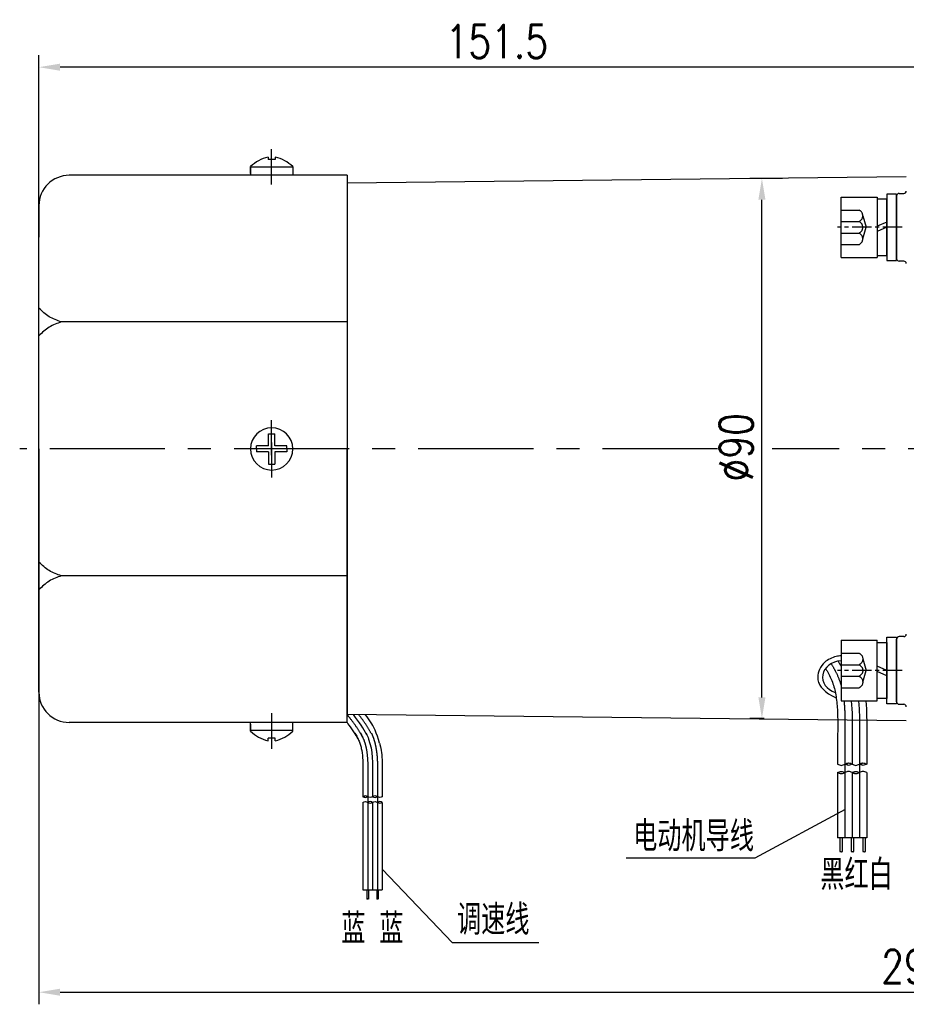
# Model space of a CAD drawing. Header units: inches. Extents: x 837 to 6223, y -2862 to 3098.
# Tile 20 of 139: x 3539 to 3685, y -2478 to -2316. Entities that reach past the tile are written whole.
import ezdxf

# ---------------------------------------------------------------- set-up
doc = ezdxf.new("R2010")
doc.units = ezdxf.units.IN
doc.header["$LTSCALE"] = 10
doc.header["$MEASUREMENT"] = 0
doc.linetypes.add('CENTER', pattern=[10.16, 6.35, -1.27, 1.27, -1.27])
doc.linetypes.add('HIDDEN', pattern=[1.905, 1.27, -0.635])
for name, color, linetype in [('1轮廓实线层', 7, 'Continuous'), ('2细线层', 4, 'Continuous'), ('3中心线层', 1, 'CENTER'), ('4虚线层', 6, 'HIDDEN'), ('5剖面线层', 2, 'Continuous'), ('6文字层', 3, 'Continuous'), ('7标注层', 4, 'Continuous')]:
    doc.layers.add(name, color=color, linetype=linetype)
doc.styles.add('PC_TEXTSTYLE', font='isocp.shx', dxfattribs={"width": 0.8, "bigfont": 'HZFS.SHX'})
doc.styles.add('TH_GBDIM', font='romans.shx', dxfattribs={"width": 0.8, "bigfont": 'gbcbig.shx'})
doc.dimstyles.new('TH_GBDIM', dxfattribs={"dimtxt": 3.5, "dimasz": 2.5, "dimexe": 2, "dimexo": 0, "dimgap": 1, "dimtad": 1, "dimdec": 4, "dimdsep": 46, "dimtxsty": 'TH_GBDIM', "dimcen": 0.09, "dimclrd": 4, "dimclre": 4, "dimclrt": 3, "dimadec": 0, "dimazin": 0, "dimtfac": 1, "dimtdec": 4, "dimtmove": 0, "dimatfit": 3, "dimfxl": 1, "dimtzin": 0, "dimarcsym": 0})
pattern_1 = [(45, (3489.2311, -2638.1123), (1.796051, -1.796051), [])]
pattern_2 = [(45, (3486.8311, -2638.1123), (1.796051, -1.796051), [])]

# ---------------------------------------------------------------- blocks, each defined once
blk = doc.blocks.new('*D182')
at = {"layer": '7标注层', "color": 4, "lineweight": -2, "transparency": 16777216}
for p, q in [((3541.72, -2386.6), (3541.72, -2321.46)), ((3693.22, -2423.6), (3693.22, -2321.46)), ((3689.72, -2323.46), (3545.22, -2323.46))]:
    blk.add_line(p, q, dxfattribs=at)
at = {"layer": '7标注层', "color": 4, "transparency": 16777216}
for points in [[(3545.22, -2322.88), (3545.22, -2324.05), (3541.72, -2323.46)], [(3689.72, -2322.88), (3689.72, -2324.05), (3693.22, -2323.46)]]:
    blk.add_solid(points, dxfattribs=at)
at = {"layer": 'Defpoints', "color": 0, "transparency": 16777216}
for p in [(3541.72, -2323.46), (3541.72, -2386.6), (3693.22, -2423.6)]:
    blk.add_point(p, dxfattribs=at)
at = {"layer": '7标注层', "color": 3, "transparency": 16777216, "insert": (3617.47, -2319.21), "char_height": 5.5, "attachment_point": 5, "style": 'TH_GBDIM'}
blk.add_mtext('151.5', dxfattribs=at)
blk = doc.blocks.new('GB／T70.1M6M10')
at = {"layer": '1轮廓实线层'}
for p, q in [((0, -5), (0, 5)), ((0, 5), (6, 5)), ((6, 5), (6, -5)), ((0, -5), (6, -5))]:
    blk.add_line(p, q, dxfattribs=at)
at = {"layer": '3中心线层', "ltscale": 0.05}
blk.add_line((10.11, 0), (-0.6, 0), dxfattribs=at)
at = {"layer": '4虚线层'}
for p, q in [((0, 2.86), (3, 2.86)), ((3.6, 1.91), (4.15, 0)), ((0, 0.95), (3, 0.95)), ((3.6, -1.91), (4.15, 0)), ((0, -0.95), (3, -0.95)), ((0, -2.86), (3, -2.86))]:
    blk.add_line(p, q, dxfattribs=at)
for centre in [(2.54, 1.91), (2.54, 0), (2.54, -1.91)]:
    blk.add_arc(centre, 1.06, 295.6298, 64.3702, dxfattribs=at)
blk = doc.blocks.new('GB848_6_1.6_R')
at = {"layer": '1轮廓实线层'}
for p, q in [((-3.2, 1.6), (-5.5, 1.6)), ((-5.5, 1.6), (-5.5, 0)), ((-5.5, 0), (-3.2, 0)), ((3.2, 1.6), (-3.2, 1.6)), ((-3.2, 0), (3.2, 0)), ((5.5, 1.6), (3.2, 1.6)), ((3.2, 0), (5.5, 0)), ((5.5, 0), (5.5, 1.6))]:
    blk.add_line(p, q, dxfattribs=at)
blk = doc.blocks.new('GB93_6_0.8_R')
at = {"layer": '1轮廓实线层'}
for p, q in [((4.65, 1.6), (-4.65, 1.6)), ((-4.65, 1.6), (-4.65, 0)), ((-4.65, 0), (4.65, 0)), ((0, 0), (-0.69, 1.6)), ((0.86, 0), (0.17, 1.6)), ((4.65, 0), (4.65, 1.6))]:
    blk.add_line(p, q, dxfattribs=at)
blk = doc.blocks.new('*D495')
at = {"layer": '7标注层', "color": 4, "lineweight": -2, "transparency": 16777216}
for p, q in [((3664.72, -2341.88), (3659.33, -2341.88)), ((3661.33, -2427.69), (3661.33, -2345.38)), ((3661.72, -2431.19), (3659.33, -2431.19))]:
    blk.add_line(p, q, dxfattribs=at)
at = {"layer": '7标注层', "color": 4, "transparency": 16777216}
for points in [[(3660.74, -2345.38), (3661.91, -2345.38), (3661.33, -2341.88)], [(3660.74, -2427.69), (3661.91, -2427.69), (3661.33, -2431.19)]]:
    blk.add_solid(points, dxfattribs=at)
at = {"layer": 'Defpoints', "color": 0, "transparency": 16777216}
for p in [(3661.33, -2341.88), (3664.72, -2341.88), (3661.72, -2431.19)]:
    blk.add_point(p, dxfattribs=at)
at = {"layer": '7标注层', "color": 3, "transparency": 16777216, "insert": (3657.08, -2386.33), "char_height": 5.5, "attachment_point": 5, "rotation": 90, "style": 'TH_GBDIM'}
blk.add_mtext('%%C90', dxfattribs=at)
blk = doc.blocks.new('*D507')
at = {"layer": '7标注层', "color": 4, "lineweight": -2, "transparency": 16777216}
for p, q in [((3831.72, -2363.31), (3831.72, -2478.46)), ((3541.72, -2386.6), (3541.72, -2478.46)), ((3545.22, -2476.46), (3828.22, -2476.46))]:
    blk.add_line(p, q, dxfattribs=at)
at = {"layer": '7标注层', "color": 4, "transparency": 16777216}
for points in [[(3545.22, -2475.88), (3545.22, -2477.04), (3541.72, -2476.46)], [(3828.22, -2475.88), (3828.22, -2477.04), (3831.72, -2476.46)]]:
    blk.add_solid(points, dxfattribs=at)
at = {"layer": 'Defpoints', "color": 0, "transparency": 16777216}
for p in [(3831.72, -2363.31), (3541.72, -2386.6), (3831.72, -2476.46)]:
    blk.add_point(p, dxfattribs=at)
at = {"layer": '7标注层', "color": 3, "transparency": 16777216, "insert": (3686.72, -2472.21), "char_height": 5.5, "attachment_point": 5, "style": 'TH_GBDIM'}
blk.add_mtext('290', dxfattribs=at)

msp = doc.modelspace()

# ---------------------------------------------------------------- hatches: boundary and pattern name
at = {"layer": '5剖面线层'}
h = msp.add_hatch(dxfattribs=at)
h.set_pattern_fill('ANSI31', color=256, scale=0.8, angle=90, style=0)
h.set_pattern_definition(pattern_2)
edge = h.paths.add_edge_path()
edge.add_spline(control_points=[(3675.05839, -2438.73481), (3675.25839, -2438.63481), (3675.65839, -2438.43481), (3676.05839, -2438.63481), (3676.25839, -2438.73481)], knot_values=[0, 0, 0, 0, 0.632455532, 1.264911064, 1.264911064, 1.264911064, 1.264911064], degree=3, periodic=0)
edge.add_spline(control_points=[(3676.25839, -2438.73481), (3676.05839, -2438.83481), (3675.65839, -2439.03481), (3675.25839, -2438.83481), (3675.05839, -2438.73481)], knot_values=[0, 0, 0, 0, 0.632455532, 1.264911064, 1.264911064, 1.264911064, 1.264911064], degree=3, periodic=0)
h = msp.add_hatch(dxfattribs=at)
h.set_pattern_fill('ANSI31', color=256, scale=0.8, angle=90, style=0)
h.set_pattern_definition(pattern_2)
edge = h.paths.add_edge_path()
edge.add_spline(control_points=[(3675.05839, -2438.73481), (3675.25839, -2438.63481), (3675.65839, -2438.43481), (3676.05839, -2438.63481), (3676.25839, -2438.73481)], knot_values=[0, 0, 0, 0, 0.632455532, 1.264911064, 1.264911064, 1.264911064, 1.264911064], degree=3, periodic=0)
edge.add_spline(control_points=[(3676.25839, -2438.73481), (3676.05839, -2438.83481), (3675.65839, -2439.03481), (3675.25839, -2438.83481), (3675.05839, -2438.73481)], knot_values=[0, 0, 0, 0, 0.632455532, 1.264911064, 1.264911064, 1.264911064, 1.264911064], degree=3, periodic=0)
h = msp.add_hatch(dxfattribs=at)
h.set_pattern_fill('ANSI31', color=256, scale=0.8, angle=90, style=0)
h.set_pattern_definition(pattern_1)
edge = h.paths.add_edge_path()
edge.add_spline(control_points=[(3677.45839, -2438.73481), (3677.65839, -2438.63481), (3678.05839, -2438.43481), (3678.45839, -2438.63481), (3678.65839, -2438.73481)], knot_values=[0, 0, 0, 0, 0.632455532, 1.264911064, 1.264911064, 1.264911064, 1.264911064], degree=3, periodic=0)
edge.add_spline(control_points=[(3678.65839, -2438.73481), (3678.45839, -2438.83481), (3678.05839, -2439.03481), (3677.65839, -2438.83481), (3677.45839, -2438.73481)], knot_values=[0, 0, 0, 0, 0.632455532, 1.264911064, 1.264911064, 1.264911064, 1.264911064], degree=3, periodic=0)
h = msp.add_hatch(dxfattribs=at)
h.set_pattern_fill('ANSI31', color=256, scale=0.8, angle=90, style=0)
h.set_pattern_definition(pattern_1)
edge = h.paths.add_edge_path()
edge.add_spline(control_points=[(3677.45839, -2438.73481), (3677.65839, -2438.63481), (3678.05839, -2438.43481), (3678.45839, -2438.63481), (3678.65839, -2438.73481)], knot_values=[0, 0, 0, 0, 0.632455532, 1.264911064, 1.264911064, 1.264911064, 1.264911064], degree=3, periodic=0)
edge.add_spline(control_points=[(3678.65839, -2438.73481), (3678.45839, -2438.83481), (3678.05839, -2439.03481), (3677.65839, -2438.83481), (3677.45839, -2438.73481)], knot_values=[0, 0, 0, 0, 0.632455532, 1.264911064, 1.264911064, 1.264911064, 1.264911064], degree=3, periodic=0)
h = msp.add_hatch(dxfattribs=at)
h.set_pattern_fill('ANSI31', color=256, scale=0.8, angle=90, style=0)
h.set_pattern_definition(pattern_2)
edge = h.paths.add_edge_path()
edge.add_spline(control_points=[(3675.05839, -2440.13481), (3674.85839, -2440.23481), (3674.45839, -2440.43481), (3674.05839, -2440.23481), (3673.85839, -2440.13481)], knot_values=[0, 0, 0, 0, 0.632455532, 1.264911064, 1.264911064, 1.264911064, 1.264911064], degree=3, periodic=0)
edge.add_spline(control_points=[(3673.85839, -2440.13481), (3674.05839, -2440.03481), (3674.45839, -2439.83481), (3674.85839, -2440.03481), (3675.05839, -2440.13481)], knot_values=[0, 0, 0, 0, 0.632455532, 1.264911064, 1.264911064, 1.264911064, 1.264911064], degree=3, periodic=0)
h = msp.add_hatch(dxfattribs=at)
h.set_pattern_fill('ANSI31', color=256, scale=0.8, angle=90, style=0)
h.set_pattern_definition(pattern_2)
edge = h.paths.add_edge_path()
edge.add_spline(control_points=[(3675.05839, -2440.13481), (3674.85839, -2440.23481), (3674.45839, -2440.43481), (3674.05839, -2440.23481), (3673.85839, -2440.13481)], knot_values=[0, 0, 0, 0, 0.632455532, 1.264911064, 1.264911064, 1.264911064, 1.264911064], degree=3, periodic=0)
edge.add_spline(control_points=[(3673.85839, -2440.13481), (3674.05839, -2440.03481), (3674.45839, -2439.83481), (3674.85839, -2440.03481), (3675.05839, -2440.13481)], knot_values=[0, 0, 0, 0, 0.632455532, 1.264911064, 1.264911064, 1.264911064, 1.264911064], degree=3, periodic=0)
h = msp.add_hatch(dxfattribs=at)
h.set_pattern_fill('ANSI31', color=256, scale=0.8, angle=90, style=0)
h.set_pattern_definition(pattern_1)
edge = h.paths.add_edge_path()
edge.add_spline(control_points=[(3677.45839, -2440.13481), (3677.25839, -2440.23481), (3676.85839, -2440.43481), (3676.45839, -2440.23481), (3676.25839, -2440.13481)], knot_values=[0, 0, 0, 0, 0.632455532, 1.264911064, 1.264911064, 1.264911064, 1.264911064], degree=3, periodic=0)
edge.add_spline(control_points=[(3676.25839, -2440.13481), (3676.45839, -2440.03481), (3676.85839, -2439.83481), (3677.25839, -2440.03481), (3677.45839, -2440.13481)], knot_values=[0, 0, 0, 0, 0.632455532, 1.264911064, 1.264911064, 1.264911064, 1.264911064], degree=3, periodic=0)
h = msp.add_hatch(dxfattribs=at)
h.set_pattern_fill('ANSI31', color=256, scale=0.8, angle=90, style=0)
h.set_pattern_definition(pattern_1)
edge = h.paths.add_edge_path()
edge.add_spline(control_points=[(3677.45839, -2440.13481), (3677.25839, -2440.23481), (3676.85839, -2440.43481), (3676.45839, -2440.23481), (3676.25839, -2440.13481)], knot_values=[0, 0, 0, 0, 0.632455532, 1.264911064, 1.264911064, 1.264911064, 1.264911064], degree=3, periodic=0)
edge.add_spline(control_points=[(3676.25839, -2440.13481), (3676.45839, -2440.03481), (3676.85839, -2439.83481), (3677.25839, -2440.03481), (3677.45839, -2440.13481)], knot_values=[0, 0, 0, 0, 0.632455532, 1.264911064, 1.264911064, 1.264911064, 1.264911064], degree=3, periodic=0)
h = msp.add_hatch(dxfattribs=at)
h.set_pattern_fill('ANSI31', color=256, scale=0.533333, angle=90, style=0)
h.set_pattern_definition([(45, (3472.2368, -2577.0493), (1.197366, -1.197366), [])])
edge = h.paths.add_edge_path()
edge.add_spline(control_points=[(3596.12148, -2444.13113), (3595.98815, -2444.06446), (3595.72148, -2443.93113), (3595.45482, -2444.06446), (3595.32148, -2444.13113)], knot_values=[0, 0, 0, 0, 0.4216366, 0.843273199, 0.843273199, 0.843273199, 0.843273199], degree=3, periodic=0)
edge.add_spline(control_points=[(3595.32148, -2444.13113), (3595.45482, -2444.19779), (3595.72148, -2444.33113), (3595.98815, -2444.19779), (3596.12148, -2444.13113)], knot_values=[0, 0, 0, 0, 0.4216366, 0.843273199, 0.843273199, 0.843273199, 0.843273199], degree=3, periodic=0)
h = msp.add_hatch(dxfattribs=at)
h.set_pattern_fill('ANSI31', color=256, scale=0.533333, angle=90, style=0)
h.set_pattern_definition([(45, (3470.6368, -2577.0493), (1.197366, -1.197366), [])])
edge = h.paths.add_edge_path()
edge.add_spline(control_points=[(3597.72148, -2445.06446), (3597.85482, -2445.13113), (3598.12148, -2445.26446), (3598.38815, -2445.13113), (3598.52148, -2445.06446)], knot_values=[0, 0, 0, 0, 0.4216366, 0.843273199, 0.843273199, 0.843273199, 0.843273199], degree=3, periodic=0)
edge.add_spline(control_points=[(3598.52148, -2445.06446), (3598.38815, -2444.99779), (3598.12148, -2444.86446), (3597.85482, -2444.99779), (3597.72148, -2445.06446)], knot_values=[0, 0, 0, 0, 0.4216366, 0.843273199, 0.843273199, 0.843273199, 0.843273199], degree=3, periodic=0)

# ---------------------------------------------------------------- linework, layer by layer
for p, q in [((3579.61664, -2338.31776), (3579.61664, -2338.74596)), ((3580.81664, -2338.31776), (3580.81664, -2338.74596)), ((3576.71664, -2341.0432), (3576.71664, -2339.91061)), ((3576.71664, -2339.91061), (3576.71664, -2341.34596)), ((3583.71664, -2340.00502), (3576.71664, -2340.00502)), ((3580.81664, -2338.74596), (3579.61664, -2338.74596)), ((3583.71664, -2339.91061), (3583.71664, -2341.34596)), ((3685.21664, -2341.59596), (3592.71664, -2342.6634)), ((3683.61664, -2344.74579), (3683.61664, -2355.14579)), ((3683.61664, -2428.44013), (3683.61664, -2418.04013)), ((3685.21664, -2431.59596), (3592.71664, -2430.52851)), ((3576.71664, -2433.2813), (3576.71664, -2431.84596)), ((3576.71664, -2432.14871), (3576.71664, -2433.2813)), ((3583.71664, -2433.2813), (3583.71664, -2431.84596)), ((3583.71664, -2433.1869), (3576.71664, -2433.1869)), ((3580.81664, -2434.44596), (3579.61664, -2434.44596)), ((3579.61664, -2434.87415), (3579.61664, -2434.44596)), ((3580.81664, -2434.87415), (3580.81664, -2434.44596))]:
    msp.add_line(p, q)
at = {"color": 4}
for p, q in [((3660.17898, -2454.26185), (3638.89445, -2454.26185)), ((3624.44641, -2468.26868), (3610.13704, -2468.26868))]:
    msp.add_line(p, q, dxfattribs=at)
for centre, radius, start, end in [((3581.17654, -2344.5941), 6.46728, 103.957243, 133.5991462), ((3579.25675, -2344.5941), 6.46728, 46.4008538, 76.042757), ((3684.01664, -2344.74579), 0.4, 90, 180), ((3684.81664, -2343.94579), 0.4, 270, 0), ((3684.01664, -2355.14579), 0.4, 180, 270), ((3684.81664, -2355.94579), 0.4, 0, 90), ((3684.01664, -2418.04013), 0.4, 90, 180), ((3684.81664, -2417.24013), 0.4, 270, 0), ((3684.01664, -2428.44013), 0.4, 180, 270), ((3684.81664, -2429.24013), 0.4, 0, 90), ((3581.17654, -2428.59781), 6.46728, 226.4008538, 256.042757), ((3579.25675, -2428.59781), 6.46728, 283.957243, 313.5991462)]:
    msp.add_arc(centre, radius, start, end)
msp.add_ellipse((3674.66869, -2424.34067), major_axis=(3.30632, 0), ratio=0.821066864, start_param=1.64710212, end_param=4.339955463)
for points in [[(3684.01664, -2344.34579), (3684.81664, -2344.34579)], [(3684.81664, -2355.54579), (3684.01664, -2355.54579)], [(3684.81664, -2417.64013), (3684.01664, -2417.64013)], [(3684.01664, -2428.84013), (3684.81664, -2428.84013)]]:
    msp.add_open_spline(points, degree=1)
msp.add_open_spline([(3674.41664, -2420.83289), (3674.1456, -2420.84698), (3673.87605, -2420.88383), (3672.90811, -2421.10306), (3672.24844, -2421.42622), (3671.34633, -2422.21882), (3671.03932, -2422.62322), (3670.65784, -2423.47164), (3670.56237, -2423.90578), (3670.56237, -2424.34067), (3670.56237, -2424.64566), (3670.6089, -2424.95052), (3670.81278, -2425.61155), (3671.63974, -2426.97151), (3673.62018, -2427.75073)], degree=3, knots=[4.776022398, 4.776022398, 4.776022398, 4.776022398, 4.981541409, 4.981541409, 5.531630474, 5.531630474, 5.929523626, 5.929523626, 6.283185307, 6.283185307, 6.283185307, 6.53120978, 6.53120978, 6.843963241, 6.843963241, 6.843963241, 6.843963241])
at = {"layer": '1轮廓实线层'}
for p, q in [((3582.2037, -2341.34596), (3546.71664, -2341.34596)), ((3592.71664, -2341.34596), (3582.2037, -2341.34596)), ((3592.71664, -2341.34596), (3592.71664, -2342.54596)), ((3592.71664, -2342.54596), (3592.71664, -2365.59506)), ((3592.71664, -2342.6634), (3592.71664, -2430.52851)), ((3541.71664, -2346.34596), (3541.71664, -2351.60086)), ((3541.71664, -2421.59105), (3541.71664, -2351.60086)), ((3592.71664, -2365.59506), (3545.44044, -2365.59506)), ((3592.71664, -2365.59506), (3592.71664, -2386.59596)), ((3579.71664, -2386.09596), (3579.71664, -2384.09596)), ((3579.71664, -2384.09596), (3580.71664, -2384.09596)), ((3580.71664, -2386.09596), (3580.71664, -2384.09596)), ((3579.71664, -2386.09596), (3577.71664, -2386.09596)), ((3577.71664, -2386.59596), (3577.71664, -2386.09596)), ((3577.71664, -2386.59596), (3577.71664, -2387.09596)), ((3579.71664, -2387.09596), (3577.71664, -2387.09596)), ((3579.71664, -2387.09596), (3579.71664, -2389.09596)), ((3582.71664, -2386.09596), (3580.71664, -2386.09596)), ((3582.71664, -2387.09596), (3580.71664, -2387.09596)), ((3580.71664, -2387.09596), (3580.71664, -2389.09596)), ((3582.71664, -2386.59596), (3582.71664, -2386.09596)), ((3582.71664, -2386.59596), (3582.71664, -2387.09596)), ((3592.71664, -2407.59685), (3592.71664, -2386.59596)), ((3579.71664, -2389.09596), (3580.71664, -2389.09596)), ((3592.71664, -2407.59685), (3545.44044, -2407.59685)), ((3592.71664, -2430.64596), (3592.71664, -2407.59685)), ((3541.71664, -2426.84596), (3541.71664, -2421.59105)), ((3592.71664, -2431.84596), (3592.71664, -2430.64596)), ((3592.71664, -2431.84596), (3592.71664, -2430.64596)), ((3592.71664, -2431.84596), (3592.71664, -2430.64596)), ((3582.2037, -2431.84596), (3546.71664, -2431.84596)), ((3592.71664, -2431.84596), (3582.2037, -2431.84596)), ((3673.85839, -2433.77779), (3673.85839, -2438.73481)), ((3676.25839, -2433.77779), (3676.25839, -2438.73481)), ((3678.65839, -2433.77779), (3678.65839, -2438.73481)), ((3595.32148, -2440.82645), (3595.32148, -2444.13113)), ((3596.92148, -2440.82645), (3596.92148, -2444.13113)), ((3598.52148, -2440.82645), (3598.52148, -2444.13113)), ((3673.85839, -2440.13481), (3673.85839, -2450.94647)), ((3676.25839, -2440.13481), (3676.25839, -2450.94647)), ((3678.65839, -2440.13481), (3678.65839, -2450.94647)), ((3595.32148, -2445.06446), (3595.32148, -2459.54924)), ((3596.92148, -2445.06446), (3596.92148, -2459.54924)), ((3598.52148, -2445.06446), (3598.52148, -2459.54924)), ((3678.65839, -2450.94647), (3673.85839, -2450.94647)), ((3674.21789, -2450.94647), (3674.21789, -2453.21097)), ((3674.61789, -2450.94647), (3674.61789, -2453.21097)), ((3676.06949, -2450.94647), (3676.06949, -2453.21097)), ((3676.5025, -2450.94647), (3676.5025, -2453.21097)), ((3678.00645, -2450.94647), (3678.00645, -2453.21097)), ((3678.40645, -2450.94647), (3678.40645, -2453.21097)), ((3595.32148, -2459.54924), (3598.52148, -2459.54924)), ((3595.97399, -2459.54924), (3595.97399, -2461.0589)), ((3596.24066, -2459.54924), (3596.24066, -2461.0589)), ((3597.59188, -2459.54924), (3597.59188, -2461.0589)), ((3597.85855, -2459.54924), (3597.85855, -2461.0589))]:
    msp.add_line(p, q, dxfattribs=at)
for centre, radius, start, end in [((3546.71664, -2346.34596), 5, 90, 180), ((3580.21664, -2386.59596), 3.5, 0, 180), ((3580.21664, -2386.59596), 3.5, 180, 0), ((3546.71664, -2426.84596), 5, 180, 270)]:
    msp.add_arc(centre, radius, start, end, dxfattribs=at)
for points in [[(3545.44044, -2365.59506), (3543.40809, -2364.72722), (3541.71664, -2363.3094)], [(3545.44044, -2365.59506), (3543.40809, -2366.46291), (3541.71664, -2367.88072)], [(3545.44044, -2407.59685), (3543.40809, -2406.729), (3541.71664, -2405.31119)], [(3545.44044, -2407.59685), (3543.40809, -2408.4647), (3541.71664, -2409.88251)], [(3673.85839, -2438.73481), (3674.45839, -2438.93481), (3675.05839, -2438.73481)], [(3675.05839, -2438.73481), (3675.65839, -2438.53481), (3676.25839, -2438.73481)], [(3676.25839, -2438.73481), (3675.65839, -2438.93481), (3675.05839, -2438.73481)], [(3676.25839, -2438.73481), (3676.85839, -2438.93481), (3677.45839, -2438.73481)], [(3677.45839, -2438.73481), (3678.05839, -2438.53481), (3678.65839, -2438.73481)], [(3678.65839, -2438.73481), (3678.05839, -2438.93481), (3677.45839, -2438.73481)], [(3673.85839, -2440.13481), (3674.45839, -2439.93481), (3675.05839, -2440.13481)], [(3675.05839, -2440.13481), (3674.45839, -2440.33481), (3673.85839, -2440.13481)], [(3676.25839, -2440.13481), (3675.65839, -2439.93481), (3675.05839, -2440.13481)], [(3676.25839, -2440.13481), (3676.85839, -2439.93481), (3677.45839, -2440.13481)], [(3677.45839, -2440.13481), (3676.85839, -2440.33481), (3676.25839, -2440.13481)], [(3678.65839, -2440.13481), (3678.05839, -2439.93481), (3677.45839, -2440.13481)], [(3596.12148, -2444.13113), (3595.72148, -2443.99779), (3595.32148, -2444.13113)], [(3595.32148, -2444.13113), (3595.72148, -2444.26446), (3596.12148, -2444.13113)], [(3596.92148, -2444.13113), (3596.52148, -2444.26446), (3596.12148, -2444.13113)], [(3597.72148, -2444.13113), (3597.32148, -2443.99779), (3596.92148, -2444.13113)], [(3596.92148, -2444.13113), (3597.32148, -2444.26446), (3597.72148, -2444.13113)], [(3598.52148, -2444.13113), (3598.12148, -2444.26446), (3597.72148, -2444.13113)], [(3595.32148, -2445.06446), (3595.72148, -2444.93113), (3596.12148, -2445.06446)], [(3596.92148, -2445.06446), (3596.52148, -2444.93113), (3596.12148, -2445.06446)], [(3596.12148, -2445.06446), (3596.52148, -2445.19779), (3596.92148, -2445.06446)], [(3596.92148, -2445.06446), (3597.32148, -2444.93113), (3597.72148, -2445.06446)], [(3598.52148, -2445.06446), (3598.12148, -2444.93113), (3597.72148, -2445.06446)], [(3597.72148, -2445.06446), (3598.12148, -2445.19779), (3598.52148, -2445.06446)]]:
    msp.add_spline(points, degree=3, dxfattribs=at)
for points, knots in [([(3671.82895, -2422.95027), (3671.9992, -2423.14547), (3672.0792, -2423.28315), (3672.39437, -2423.84386), (3672.60518, -2424.26305), (3672.92867, -2425.01184), (3673.05091, -2425.3389), (3673.26629, -2426.0217), (3673.35898, -2426.37506), (3673.59686, -2427.47118), (3673.70144, -2428.25034), (3673.83213, -2429.88966), (3673.85825, -2430.74935), (3673.87067, -2432.32844), (3673.86469, -2433.03626), (3673.85848, -2433.75712)], [5.984187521, 5.984187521, 5.984187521, 5.984187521, 6.666441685, 6.666441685, 8.771804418, 8.771804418, 10.455411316, 10.455411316, 12.139018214, 12.139018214, 15.506232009, 15.506232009, 18.873445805, 18.873445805, 21.488617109, 21.488617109, 21.488617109, 21.488617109]), ([(3678.51283, -2428.24613), (3678.68311, -2430.02272), (3678.67502, -2431.7728), (3678.66026, -2433.57099), (3678.65928, -2433.68489), (3678.6583, -2433.79846)], [15.001278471, 15.001278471, 15.001278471, 15.001278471, 21.076594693, 21.076594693, 21.488617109, 21.488617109, 21.488617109, 21.488617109]), ([(3598.06696, -2435.27718), (3597.70949, -2433.65066), (3596.90324, -2432.26273), (3596.3896, -2431.44736), (3596.0797, -2431.0021), (3595.76249, -2430.57047)], [12.84393115, 12.84393115, 12.84393115, 12.84393115, 14.965411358, 14.965411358, 17.763055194, 17.763055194, 17.763055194, 17.763055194]), ([(3594.55006, -2434.63466), (3594.34709, -2434.22527), (3594.10514, -2433.81287), (3593.53237, -2432.93733), (3593.19526, -2432.47351), (3592.7966, -2431.95018), (3592.75674, -2431.89812), (3592.71664, -2431.84596)], [12.446759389, 12.446759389, 12.446759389, 12.446759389, 15.506232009, 15.506232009, 18.873445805, 18.873445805, 19.244692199, 19.244692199, 19.244692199, 19.244692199]), ([(3593.96853, -2433.60811), (3594.08203, -2433.73825), (3594.13536, -2433.83003), (3594.34547, -2434.20384), (3594.48601, -2434.4833), (3594.70167, -2434.98249), (3594.78317, -2435.20053), (3594.92675, -2435.65573), (3594.98855, -2435.8913), (3595.14713, -2436.62205), (3595.21685, -2437.14148), (3595.30398, -2438.23437), (3595.3214, -2438.80749), (3595.32967, -2439.86022), (3595.32568, -2440.3321), (3595.32154, -2440.81267)], [5.984187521, 5.984187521, 5.984187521, 5.984187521, 6.666441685, 6.666441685, 8.771804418, 8.771804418, 10.455411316, 10.455411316, 12.139018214, 12.139018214, 15.506232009, 15.506232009, 18.873445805, 18.873445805, 21.488617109, 21.488617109, 21.488617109, 21.488617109]), ([(3595.82904, -2433.60811), (3596.00614, -2433.95798), (3596.96182, -2436.14265), (3596.94013, -2438.6616), (3596.92148, -2440.82645)], [7.780947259, 7.780947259, 7.780947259, 7.780947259, 9.707911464, 21.488617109, 21.488617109, 21.488617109, 21.488617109]), ([(3598.06696, -2435.27718), (3598.30547, -2436.14421), (3598.39739, -2436.85979), (3598.53803, -2438.30929), (3598.53262, -2439.48316), (3598.52273, -2440.68858), (3598.52207, -2440.76452), (3598.52142, -2440.84023)], [13.642709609, 13.642709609, 13.642709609, 13.642709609, 14.965411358, 14.965411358, 21.076594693, 21.076594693, 21.488617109, 21.488617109, 21.488617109, 21.488617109])]:
    msp.add_open_spline(points, degree=3, knots=knots, dxfattribs=at)
for points in [[(3673.93553, -2421.69354), (3674.115, -2422.00636), (3674.2741, -2422.29243), (3674.41664, -2422.55982)], [(3676.10072, -2428.24613), (3676.29056, -2430.04306), (3676.27447, -2431.91042), (3676.25839, -2433.77779)], [(3595.96987, -2433.89645), (3595.43709, -2432.82912), (3594.71983, -2431.82483), (3593.73598, -2430.54256)]]:
    msp.add_open_spline(points, degree=3, dxfattribs=at)
at = {"layer": '2细线层'}
for points in [[(3674.21789, -2453.21097), (3674.40803, -2453.16978), (3674.58334, -2453.25013), (3674.61789, -2453.21097)], [(3676.06949, -2453.21097), (3676.29264, -2453.16978), (3676.46795, -2453.25013), (3676.5025, -2453.21097)], [(3678.00645, -2453.21097), (3678.19658, -2453.16978), (3678.37189, -2453.25013), (3678.40645, -2453.21097)], [(3596.24066, -2461.0589), (3596.1139, -2461.03144), (3595.99703, -2461.08501), (3595.97399, -2461.0589)], [(3597.85855, -2461.0589), (3597.73179, -2461.03144), (3597.61491, -2461.08501), (3597.59188, -2461.0589)]]:
    msp.add_spline(points, degree=3, dxfattribs=at)
at = {"layer": '3中心线层'}
for p, q in [((3580.21664, -2342.87151), (3580.21664, -2337.01514)), ((3580.21664, -2387.64885), (3580.21664, -2381.86765)), ((3580.21664, -2385.54306), (3580.21664, -2391.32426)), ((3580.21664, -2430.32041), (3580.21664, -2436.17677)), ((3675.05839, -2433.77779), (3675.05839, -2438.73481)), ((3677.45839, -2433.77779), (3677.45839, -2438.73481)), ((3675.05839, -2438.73481), (3675.05839, -2450.94647)), ((3677.45839, -2438.73481), (3677.45839, -2450.94647)), ((3596.12148, -2440.82645), (3596.12148, -2444.13113)), ((3597.72148, -2440.82645), (3597.72148, -2444.13113)), ((3596.12148, -2444.13113), (3596.12148, -2459.54924)), ((3597.72148, -2444.13113), (3597.72148, -2459.54924))]:
    msp.add_line(p, q, dxfattribs=at)
at = {"layer": '3中心线层', "ltscale": 0.3}
for p, q in [((3653.9981, -2386.59596), (3538.53043, -2386.59596)), ((3704.57103, -2386.59596), (3662.99752, -2386.59596))]:
    msp.add_line(p, q, dxfattribs=at)
at = {"layer": '3中心线层'}
for points, knots in [([(3672.78344, -2422.11051), (3673.11262, -2422.66567), (3673.3174, -2423.02907), (3673.79416, -2423.96027), (3674.03821, -2424.52639), (3674.3008, -2425.3064), (3674.36099, -2425.50245), (3674.41664, -2425.70109)], [5.846938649, 5.846938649, 5.846938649, 5.846938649, 7.531590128, 7.531590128, 10.145881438, 10.145881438, 11.014700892, 11.014700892, 11.014700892, 11.014700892]), ([(3674.89377, -2428.24613), (3674.94201, -2428.67762), (3674.97781, -2429.11699), (3675.05663, -2430.4628), (3675.06925, -2431.3884), (3675.06687, -2432.80689), (3675.06258, -2433.28567), (3675.05843, -2433.76745)], [14.545912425, 14.545912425, 14.545912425, 14.545912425, 16.266982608, 16.266982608, 19.743063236, 19.743063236, 21.488617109, 21.488617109, 21.488617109, 21.488617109]), ([(3677.30718, -2428.24613), (3677.42758, -2429.44157), (3677.46209, -2430.64445), (3677.46985, -2432.49134), (3677.4639, -2433.14263), (3677.45834, -2433.78812)], [14.864748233, 14.864748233, 14.864748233, 14.864748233, 19.146851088, 19.146851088, 21.488617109, 21.488617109, 21.488617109, 21.488617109]), ([(3595.27245, -2434.29067), (3595.24588, -2434.23689), (3595.21875, -2434.18319), (3594.93135, -2433.62604), (3594.62311, -2433.12744), (3593.94391, -2432.13544), (3593.57278, -2431.64238), (3593.03183, -2430.94616), (3592.87477, -2430.74643), (3592.71664, -2430.54573)], [12.420717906, 12.420717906, 12.420717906, 12.420717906, 12.79090198, 12.79090198, 16.266982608, 16.266982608, 19.743063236, 19.743063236, 21.135295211, 21.135295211, 21.135295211, 21.135295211]), ([(3596.64565, -2433.60897), (3596.61908, -2433.55519), (3596.59196, -2433.50149), (3596.30456, -2432.94433), (3595.99632, -2432.44573), (3595.33792, -2431.48412), (3594.99134, -2431.0211), (3594.63055, -2430.55488)], [12.420717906, 12.420717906, 12.420717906, 12.420717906, 12.79090198, 12.79090198, 16.266982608, 16.266982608, 19.530124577, 19.530124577, 19.530124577, 19.530124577]), ([(3594.91021, -2433.57643), (3594.97476, -2433.69247), (3595.0312, -2433.7981), (3595.27867, -2434.28144), (3595.44137, -2434.65886), (3595.63923, -2435.2466), (3595.69749, -2435.44633), (3595.80127, -2435.85563), (3595.84644, -2436.0642), (3595.98849, -2436.83333), (3596.05002, -2437.41628), (3596.12031, -2438.61646), (3596.12873, -2439.23352), (3596.12714, -2440.17918), (3596.12428, -2440.49837), (3596.12151, -2440.81956)], [6.798809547, 6.798809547, 6.798809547, 6.798809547, 7.531590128, 7.531590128, 10.145881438, 10.145881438, 11.468391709, 11.468391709, 12.79090198, 12.79090198, 16.266982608, 16.266982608, 19.743063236, 19.743063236, 21.488617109, 21.488617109, 21.488617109, 21.488617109]), ([(3596.71212, -2433.60811), (3596.81151, -2433.81006), (3596.8845, -2433.98334), (3597.03284, -2434.3684), (3597.10599, -2434.58071), (3597.23594, -2435.00678), (3597.29333, -2435.22126), (3597.44553, -2435.868), (3597.52038, -2436.30335), (3597.69273, -2437.66826), (3597.72339, -2438.60494), (3597.72913, -2439.96882), (3597.72516, -2440.40301), (3597.72145, -2440.83334)], [8.445262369, 8.445262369, 8.445262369, 8.445262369, 9.438937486, 9.438937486, 10.617029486, 10.617029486, 11.795121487, 11.795121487, 14.151305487, 14.151305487, 19.146851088, 19.146851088, 21.488617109, 21.488617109, 21.488617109, 21.488617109])]:
    msp.add_open_spline(points, degree=3, knots=knots, dxfattribs=at)
at = {"layer": '7标注层'}
for points in [[(3675.11097, -2446.21568), (3660.17898, -2454.26185)], [(3598.52148, -2456.09731), (3610.13704, -2468.26868)]]:
    msp.add_lwpolyline(points, dxfattribs=at)

# ---------------------------------------------------------------- block references
at = {"layer": '1轮廓实线层'}
msp.add_blockref('GB／T70.1M6M10', (3674.41664, -2349.94579), dxfattribs=at)
for name, rotation in [('GB848_6_1.6_R', 270), ('GB93_6_0.8_R', 89.99999999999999)]:
    msp.add_blockref(name, (3682.01664, -2349.94579), dxfattribs=dict(at, rotation=rotation))
at = {"layer": '1轮廓实线层', "xscale": -1}
for name, p, rotation in [('GB／T70.1M6M10', (3674.41664, -2423.24613), 179.9999986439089), ('GB848_6_1.6_R', (3682.01664, -2423.24613), 269.9999986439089), ('GB93_6_0.8_R', (3682.01664, -2423.24613), 89.99999864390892)]:
    msp.add_blockref(name, p, dxfattribs=dict(at, rotation=rotation))

# ---------------------------------------------------------------- texts
at = {"layer": '6文字层', "color": 7, "char_height": 5, "style": 'PC_TEXTSTYLE'}
for s, insert, width, attachment_point in [('{\\C3;电动机导线}', (3660.01987, -2448.17171), 23.2813602, 3), ('{\\C3;黑红白}', (3670.9812, -2454.52707), 18.2326587, 1), ('{\\C3;调速线}', (3610.86837, -2461.97198), 15.5208913, 1), ('{\\C3;蓝 蓝}', (3591.73633, -2463.45049), 12.1550937, 1)]:
    msp.add_mtext(s, dxfattribs=dict(at, insert=insert, width=width, attachment_point=attachment_point))

# ---------------------------------------------------------------- dimensions: what is measured, and where the dimension line sits
at = {"layer": '7标注层'}
dim = msp.add_linear_dim(base=(3541.71664, -2323.46454), p1=(3693.21664, -2423.59596), p2=(3541.71664, -2386.59596), angle=180, dimstyle='TH_GBDIM', override={"dimtxt": 5.5, "dimasz": 3.5, "dimgap": 1.5, "dimtad": 1, "dimjust": 0, "dimdec": 1, "dimlfac": 1, "dimse1": 0, "dimse2": 0, "dimsd1": 0, "dimsd2": 0, "dimadec": 1}, dxfattribs=at)
dim.commit()
dim.dimension.update_dxf_attribs({"geometry": '*D182', "text_midpoint": (3617.46664, -2323.46454), "dimtype": 160})
dim = msp.add_linear_dim(base=(3661.32545, -2341.87829), p1=(3661.71555, -2431.19133), p2=(3664.71814, -2341.87829), angle=90, text='%%C90', dimstyle='TH_GBDIM', override={"dimtxt": 5.5, "dimasz": 3.5, "dimgap": 1.5, "dimdec": 1, "dimadec": 1}, dxfattribs=at)
dim.commit()
dim.dimension.update_dxf_attribs({"geometry": '*D495', "text_midpoint": (3661.32545, -2386.33276), "dimtype": 160})
dim = msp.add_linear_dim(base=(3831.71664, -2476.45892), p1=(3541.71664, -2386.59596), p2=(3831.71664, -2363.3094), dimstyle='TH_GBDIM', override={"dimtxt": 5.5, "dimasz": 3.5, "dimgap": 1.5, "dimtad": 1, "dimjust": 0, "dimdec": 1, "dimlfac": 1, "dimse1": 0, "dimse2": 0, "dimsd1": 0, "dimsd2": 0, "dimadec": 1}, dxfattribs=at)
dim.commit()
dim.dimension.update_dxf_attribs({"geometry": '*D507', "text_midpoint": (3686.71664, -2476.45892), "dimtype": 160})

doc.saveas('drawing.dxf')
